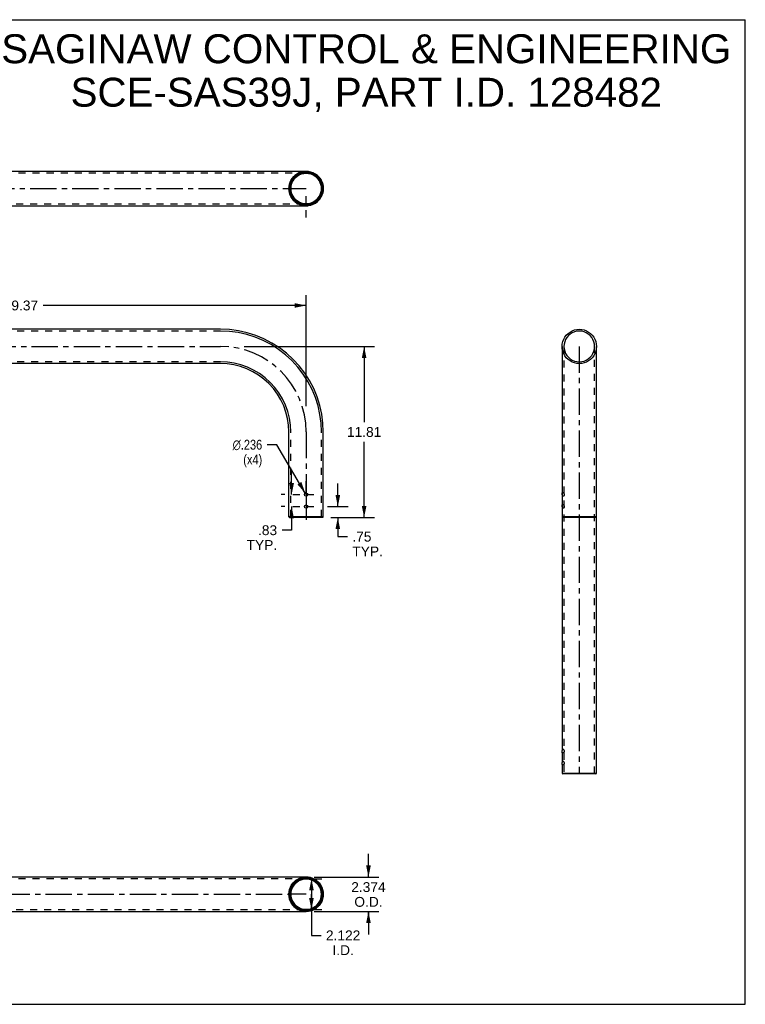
# Model space of a CAD drawing. Header units: inches. Extents: x 0 to 88, y 0 to 68.
# Tile 2 of 2: x 37.9 to 88, y 0 to 68. Entities that reach past the tile are written whole.
import ezdxf

# ---------------------------------------------------------------- set-up
doc = ezdxf.new("R2010")
doc.units = ezdxf.units.IN
doc.header["$LTSCALE"] = 4.84
doc.header["$MEASUREMENT"] = 0
for name, pattern in [('CENTER', [0.6, 0.375, -0.075, 0.075, -0.075]), ('DASHED', [0.2, 0.1, -0.1]), ('HIDDEN', [0.2, 0.1, -0.1])]:
    doc.linetypes.add(name, pattern=pattern)
doc.layers.get('0').update_dxf_attribs({"linetype": 'CONTINUOUS'})
for name, color, linetype in [('02___PRT_ALL_AXES', 7, 'CONTINUOUS'), ('03___PRT_ALL_CURVES', 7, 'CONTINUOUS'), ('DEFAULT_2', 8, 'HIDDEN')]:
    doc.layers.add(name, color=color, linetype=linetype)
doc.styles.get("Standard").update_dxf_attribs({"font": 'arial.ttf'})
doc.styles.add('TEXTSTYLE_1', font='gdt', dxfattribs={"width": 0.8})
doc.dimstyles.new('DIMSTYLE_1', dxfattribs={"dimtxt": 0.68, "dimasz": 0.8, "dimexe": 0.09, "dimexo": 0.07, "dimgap": 0.0425, "dimtad": 0, "dimtih": 1, "dimtoh": 1, "dimzin": 4, "dimdsep": 46, "dimtxsty": 'Standard', "dimblk": '_FILLED', "dimblk1": '_FILLED', "dimblk2": '_FILLED', "dimcen": 0.09, "dimazin": 1, "dimtfac": 1, "dimtofl": 0, "dimtmove": 0, "dimatfit": 3, "dimldrblk": '_FILLED', "dimfxl": 0, "dimtolj": 1, "dimtzin": 4, "dimarcsym": 0})
doc.dimstyles.new('DIMSTYLE_2', dxfattribs={"dimtxt": 0.68, "dimasz": 0.8, "dimexe": 0.09, "dimexo": 0.07, "dimgap": 0.09, "dimtad": 0, "dimtih": 1, "dimtoh": 1, "dimdec": 3, "dimzin": 4, "dimdsep": 46, "dimtxsty": 'Standard', "dimblk": '_FILLED', "dimblk1": '_FILLED', "dimblk2": '_FILLED', "dimcen": 0.09, "dimadec": 3, "dimazin": 1, "dimtfac": 1, "dimtofl": 0, "dimtmove": 0, "dimatfit": 1, "dimldrblk": '_FILLED', "dimfxl": 0, "dimtolj": 1, "dimtzin": 4, "dimarcsym": 0})
doc.dimstyles.new('DIMSTYLE_3', dxfattribs={"dimtxt": 0.68, "dimasz": 0.8, "dimexe": 0.09, "dimexo": 0.07, "dimgap": 0.0425, "dimtad": 0, "dimtih": 1, "dimtoh": 1, "dimdec": 3, "dimzin": 4, "dimdsep": 46, "dimtxsty": 'Standard', "dimblk": '_FILLED', "dimblk1": '_FILLED', "dimblk2": '_FILLED', "dimcen": 0.09, "dimadec": 3, "dimazin": 1, "dimtfac": 1, "dimtofl": 0, "dimtmove": 0, "dimatfit": 3, "dimldrblk": '_FILLED', "dimfxl": 0, "dimtolj": 1, "dimtzin": 4, "dimarcsym": 0})

# ---------------------------------------------------------------- blocks, each defined once
blk = doc.blocks.new('_FILLED')
at = {"color": 0, "linetype": 'ByBlock'}
blk.add_solid([(0, 0), (-1, 0.2), (-1, -0.2)], dxfattribs=at)
blk = doc.blocks.new('*D1')
at = {"color": 2, "linetype": 'Continuous'}
for p, q in [((53.407, 45.433), (62.411, 45.433)), ((61.691, 45.433), (61.691, 40.207)), ((61.691, 33.622), (61.691, 38.847)), ((59.394, 33.622), (62.411, 33.622))]:
    blk.add_line(p, q, dxfattribs=at)
at = {"color": 2, "linetype": 'Continuous', "xscale": 0.8, "yscale": 0.8, "zscale": 0.8}
for p, rotation in [((61.691, 45.433), 90), ((61.691, 33.622), 270)]:
    blk.add_blockref('_FILLED', p, dxfattribs=dict(at, rotation=rotation))
at = {"color": 2, "linetype": 'Continuous', "insert": (61.691, 39.867), "char_height": 0.68, "width": 2.37621, "attachment_point": 2, "line_spacing_factor": 0.9}
blk.add_mtext('11.81', dxfattribs=at)
blk = doc.blocks.new('*D3')
at = {"color": 2, "linetype": 'Continuous'}
for p, q in [((18.317, 41.184), (18.317, 48.984)), ((57.687, 41.307), (57.687, 48.984)), ((18.317, 48.264), (36.473, 48.264)), ((57.687, 48.264), (39.53, 48.264))]:
    blk.add_line(p, q, dxfattribs=at)
at = {"color": 2, "linetype": 'Continuous', "xscale": 0.8, "yscale": 0.8, "zscale": 0.8, "rotation": 180}
blk.add_blockref('_FILLED', (18.317, 48.264), dxfattribs=at)
at = {"color": 2, "linetype": 'Continuous', "xscale": 0.8, "yscale": 0.8, "zscale": 0.8}
blk.add_blockref('_FILLED', (57.687, 48.264), dxfattribs=at)
at = {"color": 2, "linetype": 'Continuous', "insert": (38.002, 48.604), "char_height": 0.68, "width": 2.37621, "attachment_point": 2, "line_spacing_factor": 0.9}
blk.add_mtext('39.37', dxfattribs=at)
blk = doc.blocks.new('*D4')
at = {"color": 2, "linetype": 'Continuous'}
for p, q in [((59.875, 34.372), (59.875, 35.972)), ((59.165, 34.372), (60.595, 34.372)), ((59.394, 33.622), (60.595, 33.622)), ((59.875, 33.622), (59.875, 32.297)), ((59.875, 32.297), (60.535, 32.297))]:
    blk.add_line(p, q, dxfattribs=at)
at = {"color": 2, "linetype": 'Continuous', "xscale": 0.8, "yscale": 0.8, "zscale": 0.8}
for p, rotation in [((59.875, 34.372), 270), ((59.875, 33.622), 90)]:
    blk.add_blockref('_FILLED', p, dxfattribs=dict(at, rotation=rotation))
at = {"color": 2, "linetype": 'Continuous', "insert": (60.875, 32.637), "char_height": 0.68, "width": 2.10572, "attachment_point": 1, "line_spacing_factor": 0.9}
blk.add_mtext('.75\\PTYP.', dxfattribs=at)
blk = doc.blocks.new('*D5')
at = {"color": 2, "linetype": 'Continuous'}
for p, q in [((56.687, 35.202), (56.687, 36.802)), ((56.209, 35.202), (55.967, 35.202)), ((56.209, 34.372), (55.967, 34.372)), ((56.687, 34.372), (56.687, 32.742)), ((56.687, 32.742), (56.027, 32.742))]:
    blk.add_line(p, q, dxfattribs=at)
at = {"color": 2, "linetype": 'Continuous', "xscale": 0.8, "yscale": 0.8, "zscale": 0.8}
for p, rotation in [((56.687, 35.202), 270), ((56.687, 34.372), 90)]:
    blk.add_blockref('_FILLED', p, dxfattribs=dict(at, rotation=rotation))
at = {"color": 2, "linetype": 'Continuous', "insert": (55.687, 33.082), "char_height": 0.68, "width": 2.10572, "attachment_point": 3, "line_spacing_factor": 0.9}
blk.add_mtext('.83\\PTYP.', dxfattribs=at)
blk = doc.blocks.new('*D6')
at = {"color": 2, "linetype": 'Continuous'}
for p, q in [((55.657, 38.646), (54.997, 38.646)), ((57.627, 35.304), (55.657, 38.646))]:
    blk.add_line(p, q, dxfattribs=at)
at = {"color": 2, "linetype": 'Continuous', "xscale": 0.8, "yscale": 0.8, "zscale": 0.8, "rotation": 300.5113044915}
blk.add_blockref('_FILLED', (57.627, 35.304), dxfattribs=at)
at = {"color": 2, "linetype": 'Continuous', "insert": (54.657, 38.986), "char_height": 0.68, "width": 2.75455, "attachment_point": 3, "line_spacing_factor": 0.9, "style": 'TEXTSTYLE_1'}
blk.add_mtext('{\\fgdt;n}\\fArial;.236\\P(x4)', dxfattribs=at)
blk = doc.blocks.new('*D7')
at = {"color": 2, "linetype": 'Continuous'}
for p, q in [((58.054, 8.665), (58.054, 7.604)), ((58.247, 8.665), (58.774, 8.665)), ((58.054, 6.543), (58.054, 7.604)), ((58.054, 7.604), (58.054, 4.76)), ((58.247, 6.543), (58.774, 6.543)), ((58.054, 4.76), (58.714, 4.76))]:
    blk.add_line(p, q, dxfattribs=at)
at = {"color": 2, "linetype": 'Continuous', "xscale": 0.8, "yscale": 0.8, "zscale": 0.8}
for p, rotation in [((58.054, 8.665), 90), ((58.054, 6.543), 270)]:
    blk.add_blockref('_FILLED', p, dxfattribs=dict(at, rotation=rotation))
at = {"color": 2, "linetype": 'Continuous', "insert": (60.242, 5.1), "char_height": 0.68, "width": 2.37621, "attachment_point": 2, "line_spacing_factor": 0.9}
blk.add_mtext('2.122\\PI.D.', dxfattribs=at)
blk = doc.blocks.new('*D8')
at = {"color": 2, "linetype": 'Continuous'}
for p, q in [((61.99, 8.791), (61.99, 10.391)), ((58.247, 8.791), (62.71, 8.791)), ((58.247, 6.417), (62.71, 6.417)), ((61.99, 6.417), (61.99, 5.617)), ((61.99, 5.617), (61.99, 6.395)), ((61.99, 6.395), (61.99, 4.817))]:
    blk.add_line(p, q, dxfattribs=at)
at = {"color": 2, "linetype": 'Continuous', "xscale": 0.8, "yscale": 0.8, "zscale": 0.8}
for p, rotation in [((61.99, 8.791), 270), ((61.99, 6.417), 90)]:
    blk.add_blockref('_FILLED', p, dxfattribs=dict(at, rotation=rotation))
at = {"color": 2, "linetype": 'Continuous', "insert": (61.99, 8.435), "char_height": 0.68, "width": 2.37621, "attachment_point": 2, "line_spacing_factor": 0.9}
blk.add_mtext('2.374\\PO.D.', dxfattribs=at)

msp = doc.modelspace()

# ---------------------------------------------------------------- linework, layer by layer
at = {"color": 7, "linetype": 'Continuous'}
for p, q in [((0, 68), (88, 68)), ((88, 0), (88, 68)), ((57.6866, 57.524), (18.3166, 57.524)), ((57.6866, 57.5238), (57.6892, 57.524)), ((58.8736, 56.337), (58.8633, 56.1845)), ((18.3166, 55.15), (57.6866, 55.15)), ((51.7806, 46.6199), (24.2226, 46.6199)), ((75.355, 45.4329), (75.355, 35.3199)), ((77.729, 15.9459), (77.729, 45.4329)), ((51.7806, 44.2459), (24.2226, 44.2459)), ((56.4996, 33.6619), (56.4996, 39.5269)), ((58.8736, 33.6619), (58.8736, 39.5269)), ((75.355, 35.0839), (75.355, 34.4899)), ((75.355, 34.2539), (75.355, 17.6039)), ((58.8736, 33.6619), (56.4996, 33.6619)), ((56.5396, 33.6219), (56.4996, 33.6619)), ((58.8336, 33.6219), (56.5396, 33.6219)), ((58.8336, 33.6219), (58.8736, 33.6619)), ((75.355, 33.6619), (75.395, 33.6219)), ((77.729, 33.6619), (75.355, 33.6619)), ((77.689, 33.6219), (75.395, 33.6219)), ((77.689, 33.6219), (77.729, 33.6619)), ((75.355, 17.3679), (75.355, 16.7739)), ((75.355, 16.5379), (75.355, 15.9459)), ((77.729, 15.9459), (75.355, 15.9459)), ((75.355, 15.9459), (75.395, 15.9059)), ((77.689, 15.9059), (75.395, 15.9059)), ((77.689, 15.9059), (77.729, 15.9459)), ((57.5686, 8.7906), (18.3394, 8.7906)), ((18.3166, 6.4166), (57.6866, 6.4166)), ((0, 0), (88, 0))]:
    msp.add_line(p, q, dxfattribs=at)
for points in [[(58.8736, 56.337), (58.8611, 56.5055), (58.8245, 56.6707), (58.7652, 56.8293), (58.6845, 56.9781), (58.5835, 57.1142), (58.4638, 57.2339), (58.3279, 57.3348), (58.1791, 57.4155), (58.0206, 57.4748), (57.8554, 57.5114), (57.6866, 57.524)], [(57.8429, 57.5132), (57.9947, 57.4822), (58.1433, 57.4311), (58.2842, 57.3613), (58.4132, 57.2751), (58.5291, 57.1731), (58.6304, 57.0561), (58.7156, 56.9265), (58.784, 56.7858), (58.8336, 56.6381)], [(58.8336, 56.6381), (58.8635, 56.4878), (58.8736, 56.337)], [(57.6866, 55.15), (57.8554, 55.1625), (58.0206, 55.1991), (58.1791, 55.2584), (58.3279, 55.3392), (58.4638, 55.44), (58.5835, 55.5597), (58.6845, 55.6958), (58.7652, 55.8447), (58.8245, 56.0032), (58.8611, 56.1684), (58.8736, 56.337)], [(58.8633, 56.1845), (58.8328, 56.0328), (58.7822, 55.8838), (58.7127, 55.7424), (58.6269, 55.6133), (58.5254, 55.4972), (58.4092, 55.3958), (58.2799, 55.3101), (58.1388, 55.241), (57.9899, 55.1905), (57.8379, 55.1601)], [(58.8736, 39.5269), (58.8466, 40.1451), (58.7658, 40.7586), (58.6319, 41.3627), (58.4458, 41.9528), (58.209, 42.5245), (57.9233, 43.0734), (57.5908, 43.5952), (57.2141, 44.0862), (56.7961, 44.5424), (56.3399, 44.9604), (55.8489, 45.3371), (55.3271, 45.6696), (54.7782, 45.9553), (54.2065, 46.1921), (53.6164, 46.3782), (53.0122, 46.5121), (52.3988, 46.5929), (51.7806, 46.6199)], [(58.7476, 39.5269), (58.721, 40.1341), (58.6417, 40.7367), (58.5102, 41.3301), (58.3274, 41.9097), (58.0948, 42.4712), (57.8142, 43.0104), (57.4876, 43.523), (57.1176, 44.0052), (56.707, 44.4533), (56.2589, 44.8639), (55.7767, 45.2339), (55.2641, 45.5605), (54.7249, 45.8411), (54.1634, 46.0737), (53.5838, 46.2565), (52.9904, 46.388), (52.3878, 46.4674), (51.7806, 46.4939)], [(75.355, 45.4329), (75.3676, 45.6017), (75.4042, 45.7669), (75.4635, 45.9254), (75.5442, 46.0742), (75.6451, 46.2101), (75.7648, 46.3298), (75.9009, 46.4308), (76.0497, 46.5115), (76.2083, 46.5708), (76.3735, 46.6074), (76.542, 46.6199)], [(76.542, 46.6199), (76.7106, 46.6074), (76.8758, 46.5708), (77.0344, 46.5115), (77.1832, 46.4308), (77.3193, 46.3298), (77.439, 46.2101), (77.5399, 46.0742), (77.6206, 45.9254), (77.6799, 45.7669), (77.7165, 45.6017), (77.729, 45.4329)], [(56.4996, 39.5269), (56.4768, 39.9894), (56.4089, 40.4475), (56.2964, 40.8967), (56.1403, 41.3327), (55.9423, 41.7514), (55.7043, 42.1486), (55.4284, 42.5206), (55.1174, 42.8637), (54.7743, 43.1747), (54.4023, 43.4506), (54.0051, 43.6887), (53.5864, 43.8867), (53.1504, 44.0427), (52.7012, 44.1552), (52.2431, 44.2231), (51.7806, 44.2459)], [(58.8736, 7.6036), (58.8633, 7.7561), (58.8328, 7.9077), (58.7822, 8.0567), (58.7127, 8.1982), (58.6269, 8.3273), (58.5254, 8.4434), (58.4092, 8.5448), (58.2799, 8.6304), (58.1388, 8.6996), (57.9899, 8.7501), (57.8379, 8.7805), (57.6839, 8.7906), (57.5302, 8.7798), (57.3784, 8.7488), (57.2298, 8.6977), (57.0889, 8.6279), (56.9599, 8.5417), (56.844, 8.4397), (56.7428, 8.3227), (56.6575, 8.1931), (56.5891, 8.0524), (56.5395, 7.9047), (56.5096, 7.7545), (56.4996, 7.6036)], [(58.8336, 7.6036), (58.8235, 7.7521), (58.7942, 7.8974), (58.7449, 8.0414), (58.678, 8.1782), (58.5951, 8.3029), (58.4972, 8.4151), (58.3848, 8.513), (58.26, 8.5957), (58.1234, 8.6624), (57.9796, 8.7114), (57.8327, 8.7408), (57.684, 8.7506), (57.5355, 8.7401), (57.3889, 8.7102), (57.2453, 8.6606), (57.1089, 8.5933), (56.9844, 8.51), (56.8724, 8.4115), (56.7747, 8.2985), (56.6923, 8.1733), (56.6264, 8.0372), (56.5781, 7.8944), (56.5494, 7.7505), (56.5396, 7.6036)], [(56.5856, 7.6036), (56.5953, 7.7467), (56.6235, 7.8866), (56.6711, 8.0252), (56.7357, 8.1567), (56.8151, 8.2759), (56.9089, 8.383), (57.0165, 8.4767), (57.1362, 8.556), (57.2677, 8.6202), (57.4062, 8.6673), (57.5468, 8.6953), (57.689, 8.7046), (57.8313, 8.6946), (57.9719, 8.666), (58.1102, 8.6182), (58.2414, 8.5535), (58.3607, 8.4736), (58.4678, 8.3794), (58.5611, 8.2717), (58.6399, 8.1523), (58.7033, 8.0222), (58.7499, 7.8853), (58.7778, 7.7463), (58.7876, 7.6036)], [(56.6256, 7.6036), (56.6348, 7.7402), (56.6622, 7.8762), (56.7078, 8.01), (56.7703, 8.1367), (56.8469, 8.2516), (56.9372, 8.3547), (57.0407, 8.4449), (57.156, 8.5213), (57.2828, 8.5834), (57.4165, 8.6287), (57.552, 8.6557), (57.6889, 8.6646), (57.8259, 8.655), (57.9614, 8.6274), (58.0949, 8.5816), (58.2213, 8.5189), (58.3363, 8.4419), (58.4394, 8.3512), (58.5293, 8.2475), (58.6052, 8.1325), (58.6665, 8.0071), (58.7113, 7.8749), (58.7384, 7.7398), (58.7476, 7.6036)], [(56.4996, 7.6036), (56.5098, 7.4511), (56.5403, 7.2994), (56.5909, 7.1504), (56.6604, 7.009), (56.7462, 6.8799), (56.8477, 6.7638), (56.9639, 6.6624), (57.0932, 6.5768), (57.2343, 6.5076), (57.3832, 6.4571), (57.5352, 6.4267), (57.6892, 6.4166), (57.8429, 6.4274), (57.9947, 6.4584), (58.1433, 6.5095), (58.2842, 6.5793), (58.4132, 6.6655), (58.5291, 6.7675), (58.6304, 6.8844), (58.7156, 7.0141), (58.784, 7.1548), (58.8336, 7.3025), (58.8635, 7.4527), (58.8736, 7.6036)], [(56.5396, 7.6036), (56.5496, 7.4551), (56.5789, 7.3098), (56.6282, 7.1658), (56.6951, 7.0289), (56.778, 6.9043), (56.8759, 6.7921), (56.9883, 6.6942), (57.1131, 6.6115), (57.2497, 6.5448), (57.3935, 6.4957), (57.5404, 6.4664), (57.6891, 6.4566), (57.8376, 6.467), (57.9842, 6.497), (58.1279, 6.5466), (58.2642, 6.6139), (58.3887, 6.6972), (58.5007, 6.7957), (58.5984, 6.9087), (58.6808, 7.0338), (58.7467, 7.17), (58.795, 7.3127), (58.8237, 7.4567), (58.8336, 7.6036)], [(58.7876, 7.6036), (58.7778, 7.4605), (58.7496, 7.3206), (58.702, 7.182), (58.6375, 7.0505), (58.558, 6.9313), (58.4642, 6.8242), (58.3566, 6.7305), (58.237, 6.6512), (58.1054, 6.587), (57.9669, 6.5399), (57.8263, 6.5119), (57.6841, 6.5026), (57.5418, 6.5125), (57.4012, 6.5412), (57.263, 6.589), (57.1317, 6.6537), (57.0124, 6.7336), (56.9053, 6.8278), (56.812, 6.9355), (56.7332, 7.0548), (56.6698, 7.1849), (56.6232, 7.3219), (56.5953, 7.4609), (56.5856, 7.6036)], [(58.7476, 7.6036), (58.7384, 7.467), (58.711, 7.331), (58.6653, 7.1972), (58.6028, 7.0705), (58.5262, 6.9556), (58.4359, 6.8525), (58.3324, 6.7623), (58.2171, 6.6859), (58.0903, 6.6237), (57.9566, 6.5785), (57.8211, 6.5515), (57.6842, 6.5426), (57.5472, 6.5522), (57.4117, 6.5798), (57.2783, 6.6256), (57.1518, 6.6883), (57.0368, 6.7653), (56.9337, 6.856), (56.8438, 6.9596), (56.7679, 7.0747), (56.7066, 7.2001), (56.6618, 7.3322), (56.6347, 7.4674), (56.6256, 7.6036)]]:
    msp.add_lwpolyline(points, dxfattribs=at)
at = {"layer": '02___PRT_ALL_AXES', "color": 2, "linetype": 'DASHED'}
for p, q in [((57.6866, 54.3499), (57.6866, 56.0828)), ((56.7686, 35.2019), (58.6046, 35.2019)), ((56.7686, 34.3719), (58.6046, 34.3719))]:
    msp.add_line(p, q, dxfattribs=at)
at = {"layer": '02___PRT_ALL_AXES', "color": 8, "linetype": 'HIDDEN'}
for p, q in [((57.5686, 55.2828), (57.5715, 55.2824)), ((57.5686, 55.1561), (57.5686, 55.2828)), ((57.5715, 55.1557), (57.5686, 55.1561)), ((57.5945, 55.2801), (57.5716, 55.2824)), ((57.5943, 55.2802), (57.6131, 55.2786)), ((57.6354, 55.2773), (57.6131, 55.2786)), ((57.6602, 55.2763), (57.6354, 55.2773)), ((57.6866, 55.276), (57.6604, 55.2763)), ((57.6859, 55.15), (57.6854, 55.15)), ((57.713, 55.2763), (57.6873, 55.276)), ((57.7601, 55.2786), (57.7787, 55.2801)), ((57.8015, 55.2824), (57.8046, 55.2828)), ((57.8046, 55.1561), (57.8046, 55.2828)), ((75.481, 35.3199), (75.355, 35.3199)), ((75.481, 35.0839), (75.355, 35.0839)), ((75.4814, 35.3169), (75.4811, 35.3199)), ((75.4811, 35.0839), (75.4814, 35.0868)), ((75.4814, 35.3169), (75.4824, 35.3082)), ((75.4837, 35.2942), (75.4824, 35.3082)), ((75.481, 34.4899), (75.355, 34.4899)), ((75.481, 34.2539), (75.355, 34.2539)), ((75.4814, 34.4869), (75.4811, 34.4899)), ((75.4811, 34.2539), (75.4814, 34.2568)), ((75.4814, 34.4869), (75.4824, 34.4782)), ((75.4837, 34.4642), (75.4824, 34.4782)), ((75.481, 17.6039), (75.355, 17.6039)), ((75.481, 17.3679), (75.355, 17.3679)), ((75.4814, 17.6009), (75.4811, 17.6039)), ((75.4811, 17.3679), (75.4814, 17.3708)), ((75.4814, 17.6009), (75.4824, 17.5922)), ((75.4824, 17.3796), (75.4814, 17.3709)), ((75.4837, 17.5782), (75.4824, 17.5922)), ((75.4824, 17.3795), (75.4837, 17.3936)), ((75.481, 16.7739), (75.355, 16.7739)), ((75.481, 16.5379), (75.355, 16.5379)), ((75.4814, 16.7709), (75.4811, 16.7739)), ((75.4811, 16.5379), (75.4814, 16.5408)), ((75.4814, 16.7709), (75.4824, 16.7622)), ((75.4824, 16.5496), (75.4814, 16.5409)), ((75.4837, 16.7482), (75.4824, 16.7622)), ((75.4824, 16.5495), (75.4837, 16.5636)), ((57.5686, 8.7844), (57.5716, 8.7849)), ((57.5686, 8.7844), (57.5686, 8.6577)), ((57.5716, 8.6582), (57.5686, 8.6577)), ((57.5942, 8.7868), (57.5715, 8.7848)), ((57.5715, 8.6582), (57.5943, 8.6604)), ((57.613, 8.6619), (57.5945, 8.6604)), ((57.6595, 8.7903), (57.6874, 8.7905)), ((57.6602, 8.6642), (57.6864, 8.6645)), ((57.7788, 8.6604), (57.7601, 8.6619)), ((57.8016, 8.7848), (57.8046, 8.7844)), ((57.8046, 8.6577), (57.8016, 8.6582)), ((57.8046, 8.7844), (57.8046, 8.6577))]:
    msp.add_line(p, q, dxfattribs=at)
at = {"layer": '02___PRT_ALL_AXES', "color": 7, "linetype": 'Continuous'}
for p, q in [((57.7789, 55.1537), (57.8016, 55.1557)), ((57.8016, 55.1557), (57.8046, 55.1561)), ((75.3551, 35.3199), (75.3554, 35.3167)), ((75.3554, 35.087), (75.3551, 35.0839)), ((75.3562, 35.3084), (75.3554, 35.3167)), ((75.3554, 35.087), (75.3563, 35.0957)), ((75.3562, 35.3081), (75.3574, 35.2942)), ((75.3574, 35.1096), (75.3562, 35.0953)), ((75.3574, 35.2942), (75.3588, 35.2754)), ((75.36, 35.2532), (75.3588, 35.2755)), ((75.3608, 35.1754), (75.36, 35.1504)), ((75.3608, 35.1758), (75.3612, 35.2019)), ((75.3551, 34.4899), (75.3554, 34.4867)), ((75.3554, 34.257), (75.3551, 34.2539)), ((75.3562, 34.4784), (75.3554, 34.4867)), ((75.3554, 34.257), (75.3563, 34.2657)), ((75.3562, 34.4781), (75.3574, 34.4642)), ((75.3574, 34.2796), (75.3562, 34.2653)), ((75.3574, 34.4642), (75.3588, 34.4454)), ((75.36, 34.4232), (75.3588, 34.4455)), ((75.3608, 34.3454), (75.36, 34.3204)), ((75.3608, 34.3458), (75.3612, 34.3719)), ((75.3551, 17.6039), (75.3554, 17.6007)), ((75.3554, 17.371), (75.3551, 17.3679)), ((75.3562, 17.5924), (75.3554, 17.6007)), ((75.3554, 17.371), (75.3562, 17.3797)), ((75.3574, 17.3935), (75.3562, 17.3793)), ((75.3563, 17.592), (75.3574, 17.5781)), ((75.3574, 17.5781), (75.3588, 17.5593)), ((75.3574, 17.3936), (75.3588, 17.4123)), ((75.3588, 17.5595), (75.3601, 17.5368)), ((75.3588, 17.4123), (75.36, 17.4346)), ((75.3551, 16.7739), (75.3554, 16.7707)), ((75.3554, 16.541), (75.3551, 16.5379)), ((75.3562, 16.7624), (75.3554, 16.7707)), ((75.3554, 16.541), (75.3562, 16.5497)), ((75.3574, 16.5635), (75.3562, 16.5493)), ((75.3563, 16.762), (75.3574, 16.7481)), ((75.3574, 16.7481), (75.3588, 16.7293)), ((75.3574, 16.5636), (75.3588, 16.5823)), ((75.3588, 16.7295), (75.3601, 16.7068)), ((75.3588, 16.5823), (75.36, 16.6046))]:
    msp.add_line(p, q, dxfattribs=at)
at = {"layer": '02___PRT_ALL_AXES', "color": 2, "linetype": 'CENTER'}
for p, q in [((57.6866, 35.2899), (57.6866, 36.1199)), ((57.6866, 35.2019), (57.6866, 35.2899)), ((57.6866, 35.2019), (57.6866, 34.2839)), ((57.6866, 34.2839), (57.6866, 33.4539))]:
    msp.add_line(p, q, dxfattribs=at)
at = {"layer": '02___PRT_ALL_AXES', "color": 8, "linetype": 'HIDDEN'}
for points in [[(57.5715, 55.1557), (57.5944, 55.1537), (57.6131, 55.1524), (57.6358, 55.1511), (57.6611, 55.1503), (57.6858, 55.15)], [(57.7601, 55.2786), (57.7378, 55.2773), (57.713, 55.2763)], [(57.8046, 55.2828), (57.8016, 55.2824), (57.7788, 55.2802)], [(75.4879, 35.2019), (75.4875, 35.1758), (75.4866, 35.1508), (75.4852, 35.1283), (75.4837, 35.1095), (75.4824, 35.0956), (75.4814, 35.0869)], [(75.4837, 35.2942), (75.4852, 35.2756), (75.4866, 35.2534), (75.4875, 35.2284), (75.4879, 35.2019)], [(75.4879, 34.3719), (75.4875, 34.3458), (75.4866, 34.3208), (75.4852, 34.2983), (75.4837, 34.2795), (75.4824, 34.2656), (75.4814, 34.2569)], [(75.4837, 34.4642), (75.4852, 34.4456), (75.4866, 34.4234), (75.4875, 34.3984), (75.4879, 34.3719)], [(75.4837, 17.5782), (75.4852, 17.5596), (75.4866, 17.5374), (75.4875, 17.5124), (75.4879, 17.4859)], [(75.4879, 17.4859), (75.4875, 17.4598), (75.4866, 17.4348), (75.4852, 17.4123), (75.4837, 17.3935)], [(75.4837, 16.7482), (75.4852, 16.7296), (75.4866, 16.7074), (75.4875, 16.6824), (75.4879, 16.6559)], [(75.4879, 16.6559), (75.4875, 16.6298), (75.4866, 16.6048), (75.4852, 16.5823), (75.4837, 16.5635)], [(57.6595, 8.7903), (57.635, 8.7894), (57.6129, 8.7882), (57.5942, 8.7868)], [(57.6131, 8.6619), (57.6353, 8.6633), (57.6601, 8.6642)], [(57.8016, 8.7849), (57.7787, 8.7868), (57.7601, 8.7882), (57.7372, 8.7894), (57.7117, 8.7903), (57.6854, 8.7905)], [(57.6866, 8.6645), (57.7127, 8.6643), (57.7377, 8.6633), (57.7601, 8.6619)], [(57.7787, 8.6604), (57.7927, 8.659), (57.8015, 8.6582)]]:
    msp.add_lwpolyline(points, dxfattribs=at)
at = {"layer": '02___PRT_ALL_AXES', "color": 7, "linetype": 'Continuous'}
for points in [[(57.6858, 55.15), (57.6874, 55.15), (57.7134, 55.1503), (57.738, 55.1512)], [(57.738, 55.1512), (57.7601, 55.1524), (57.7789, 55.1537)], [(75.36, 35.1506), (75.3588, 35.1282), (75.3574, 35.1096)], [(75.3612, 35.2019), (75.3608, 35.2284), (75.36, 35.2532)], [(75.36, 34.3206), (75.3588, 34.2982), (75.3574, 34.2796)], [(75.3612, 34.3719), (75.3608, 34.3984), (75.36, 34.4232)], [(75.3612, 17.4859), (75.3608, 17.5123), (75.36, 17.5371)], [(75.36, 17.4349), (75.3608, 17.4598), (75.3612, 17.4859)], [(75.3612, 16.6559), (75.3608, 16.6823), (75.36, 16.7071)], [(75.36, 16.6049), (75.3608, 16.6298), (75.3612, 16.6559)]]:
    msp.add_lwpolyline(points, dxfattribs=at)
for centre in [(57.6866, 35.2019), (57.6866, 34.3719)]:
    msp.add_circle(centre, 0.118, dxfattribs=at)
at = {"layer": '03___PRT_ALL_CURVES', "color": 8, "linetype": 'CENTER'}
for p, q in [((18.3166, 56.337), (57.6866, 56.337)), ((24.2226, 45.4329), (51.7806, 45.4329)), ((76.542, 45.4329), (76.542, 15.9059)), ((57.6866, 39.5269), (57.6866, 35.3198)), ((57.6866, 35.084), (57.6866, 34.4898)), ((57.6866, 34.254), (57.6866, 33.6219)), ((19.3771, 7.6036), (56.626, 7.6036))]:
    msp.add_line(p, q, dxfattribs=at)
at = {"layer": '03___PRT_ALL_CURVES', "color": 4, "linetype": 'CENTER'}
for p, q in [((57.6866, 35.3198), (57.6866, 35.084)), ((57.6866, 34.4898), (57.6866, 34.254)), ((57.6866, 7.6036), (56.626, 7.6036))]:
    msp.add_line(p, q, dxfattribs=at)
at = {"layer": '03___PRT_ALL_CURVES', "color": 8, "linetype": 'CENTER'}
msp.add_arc((51.7806, 39.5269), 5.906, 0, 90, dxfattribs=at)
at = {"layer": 'DEFAULT_2', "color": 8, "linetype": 'HIDDEN'}
for p, q in [((57.6866, 57.398), (18.3166, 57.398)), ((57.5352, 57.5139), (57.6866, 57.5238)), ((56.4996, 56.337), (56.5098, 56.4894)), ((58.7476, 56.337), (58.7384, 56.4736)), ((56.6256, 56.337), (56.6348, 56.2004)), ((18.3166, 55.276), (57.6866, 55.276)), ((57.552, 55.2849), (57.6889, 55.276)), ((57.8379, 55.1601), (57.6839, 55.15)), ((57.6889, 55.276), (57.8259, 55.2855)), ((51.7806, 46.4939), (24.2226, 46.4939)), ((75.481, 45.4329), (75.481, 17.6039)), ((77.603, 15.9459), (77.603, 45.4329)), ((51.7806, 44.3719), (24.2226, 44.3719)), ((56.6256, 33.6619), (56.6256, 39.5269)), ((58.7476, 33.6619), (58.7476, 39.5269)), ((75.355, 35.3199), (75.355, 35.0839)), ((75.355, 34.4899), (75.355, 34.2539)), ((56.5856, 33.6219), (56.6256, 33.6619)), ((58.7876, 33.6219), (58.7476, 33.6619)), ((75.481, 33.6619), (75.441, 33.6219)), ((77.643, 33.6219), (77.603, 33.6619)), ((75.481, 17.3679), (75.481, 16.7739)), ((75.481, 16.5379), (75.481, 15.9459)), ((75.481, 15.9459), (75.441, 15.9059)), ((77.643, 15.9059), (77.603, 15.9459)), ((57.6866, 8.6646), (18.3166, 8.6646)), ((57.5177, 8.778), (57.5302, 8.7798)), ((57.6866, 8.6646), (57.5208, 8.6511)), ((57.6866, 8.7906), (57.5686, 8.7906)), ((57.6839, 8.7906), (57.6866, 8.7906)), ((57.6866, 8.7906), (57.8554, 8.778)), ((57.8523, 8.6511), (57.6866, 8.6646)), ((56.5121, 7.435), (56.4996, 7.6036)), ((56.6391, 7.7692), (56.6256, 7.6036)), ((58.7341, 7.438), (58.7476, 7.6036)), ((58.8611, 7.7721), (58.8736, 7.6036)), ((18.3166, 6.5426), (57.6866, 6.5426))]:
    msp.add_line(p, q, dxfattribs=at)
for points in [[(57.6866, 57.524), (57.5177, 57.5114), (57.3526, 57.4748), (57.194, 57.4155), (57.0452, 57.3348), (56.9094, 57.2339), (56.7896, 57.1142), (56.6886, 56.9781), (56.6079, 56.8293), (56.5487, 56.6707), (56.5121, 56.5055), (56.4996, 56.337)], [(56.5098, 56.4894), (56.5403, 56.6411), (56.5909, 56.7901), (56.6604, 56.9315), (56.7462, 57.0607), (56.8477, 57.1767), (56.9639, 57.2781), (57.0932, 57.3638), (57.2343, 57.433), (57.3832, 57.4834), (57.5352, 57.5139)], [(56.5396, 56.337), (56.5496, 56.4855), (56.5789, 56.6307), (56.6282, 56.7747), (56.6951, 56.9116), (56.778, 57.0363), (56.8759, 57.1484), (56.9883, 57.2463), (57.1131, 57.3291), (57.2497, 57.3958), (57.3935, 57.4448), (57.5404, 57.4741), (57.6891, 57.484), (57.8376, 57.4735), (57.9842, 57.4436), (58.1279, 57.394), (58.2642, 57.3267), (58.3887, 57.2434), (58.5007, 57.1449), (58.5984, 57.0319), (58.6808, 56.9067), (58.7467, 56.7706), (58.795, 56.6278), (58.8237, 56.4839), (58.8336, 56.337)], [(58.7876, 56.337), (58.7778, 56.4801), (58.7496, 56.62), (58.702, 56.7586), (58.6375, 56.8901), (58.558, 57.0093), (58.4642, 57.1164), (58.3566, 57.2101), (58.237, 57.2894), (58.1054, 57.3535), (57.9669, 57.4007), (57.8263, 57.4287), (57.6841, 57.438), (57.5418, 57.428), (57.4012, 57.3994), (57.263, 57.3516), (57.1317, 57.2869), (57.0124, 57.207), (56.9053, 57.1128), (56.812, 57.0051), (56.7332, 56.8857), (56.6698, 56.7556), (56.6232, 56.6187), (56.5953, 56.4797), (56.5856, 56.337)], [(56.6256, 56.337), (56.6391, 56.5025), (56.6785, 56.6642), (56.7421, 56.818), (56.8285, 56.9602), (56.9363, 57.0872), (57.0632, 57.195), (57.2053, 57.2813), (57.3591, 57.345), (57.5208, 57.3844), (57.6866, 57.398)], [(57.8211, 57.389), (57.6842, 57.398), (57.5472, 57.3884), (57.4117, 57.3608), (57.2783, 57.3149), (57.1518, 57.2523), (57.0368, 57.1753), (56.9337, 57.0846), (56.8438, 56.9809), (56.7679, 56.8659), (56.7066, 56.7405), (56.6618, 56.6083)], [(57.6866, 57.398), (57.8523, 57.3844), (58.0141, 57.345), (58.1678, 57.2813), (58.3099, 57.195), (58.4368, 57.0872), (58.5446, 56.9602), (58.631, 56.818), (58.6947, 56.6642), (58.7341, 56.5025), (58.7476, 56.337)], [(58.7384, 56.4736), (58.711, 56.6095), (58.6653, 56.7433), (58.6028, 56.8701), (58.5262, 56.985), (58.4359, 57.0881), (58.3324, 57.1783), (58.2171, 57.2547), (58.0903, 57.3168), (57.9566, 57.362), (57.8211, 57.389)], [(56.6618, 56.6083), (56.6347, 56.4732), (56.6256, 56.337)], [(56.5395, 56.0358), (56.5096, 56.1861), (56.4996, 56.337)], [(56.4996, 56.337), (56.5121, 56.1684), (56.5487, 56.0032), (56.6079, 55.8447), (56.6886, 55.6958), (56.7896, 55.5597), (56.9094, 55.44), (57.0452, 55.3392), (57.194, 55.2584), (57.3526, 55.1991), (57.5177, 55.1625), (57.6866, 55.15)], [(57.5302, 55.1607), (57.3784, 55.1918), (57.2298, 55.2429), (57.0889, 55.3126), (56.9599, 55.3989), (56.844, 55.5009), (56.7428, 55.6178), (56.6575, 55.7475), (56.5891, 55.8882), (56.5395, 56.0358)], [(58.8336, 56.337), (58.8235, 56.1885), (58.7942, 56.0432), (58.7449, 55.8992), (58.678, 55.7623), (58.5951, 55.6376), (58.4972, 55.5255), (58.3848, 55.4276), (58.26, 55.3448), (58.1234, 55.2781), (57.9796, 55.2291), (57.8327, 55.1998), (57.684, 55.19), (57.5355, 55.2004), (57.3889, 55.2304), (57.2453, 55.28), (57.1089, 55.3473), (56.9844, 55.4306), (56.8724, 55.5291), (56.7747, 55.6421), (56.6923, 55.7672), (56.6264, 55.9034), (56.5781, 56.0461), (56.5494, 56.1901), (56.5396, 56.337)], [(56.5856, 56.337), (56.5953, 56.1939), (56.6235, 56.054), (56.6711, 55.9154), (56.7357, 55.7839), (56.8151, 55.6646), (56.9089, 55.5575), (57.0165, 55.4638), (57.1362, 55.3845), (57.2677, 55.3204), (57.4062, 55.2732), (57.5468, 55.2452), (57.689, 55.236), (57.8313, 55.2459), (57.9719, 55.2746), (58.1102, 55.3224), (58.2414, 55.3871), (58.3607, 55.467), (58.4678, 55.5612), (58.5611, 55.6689), (58.6399, 55.7882), (58.7033, 55.9183), (58.7499, 56.0552), (58.7778, 56.1943), (58.7876, 56.337)], [(57.6866, 55.276), (57.5208, 55.2895), (57.3591, 55.329), (57.2053, 55.3926), (57.0632, 55.479), (56.9363, 55.5867), (56.8285, 55.7137), (56.7421, 55.8559), (56.6785, 56.0097), (56.6391, 56.1714), (56.6256, 56.337)], [(56.6348, 56.2004), (56.6622, 56.0644), (56.7078, 55.9306), (56.7703, 55.8039), (56.8469, 55.689), (56.9372, 55.5859), (57.0407, 55.4956), (57.156, 55.4192), (57.2828, 55.3571), (57.4165, 55.3119), (57.552, 55.2849)], [(58.7476, 56.337), (58.7341, 56.1714), (58.6947, 56.0097), (58.631, 55.8559), (58.5446, 55.7137), (58.4368, 55.5867), (58.3099, 55.479), (58.1678, 55.3926), (58.0141, 55.329), (57.8523, 55.2895), (57.6866, 55.276)], [(57.8259, 55.2855), (57.9614, 55.3132), (58.0949, 55.359), (58.2213, 55.4217), (58.3363, 55.4986), (58.4394, 55.5893), (58.5293, 55.693), (58.6052, 55.8081), (58.6665, 55.9335), (58.7113, 56.0656)], [(58.7113, 56.0656), (58.7384, 56.2007), (58.7476, 56.337)], [(76.542, 46.4939), (76.3765, 46.4804), (76.2148, 46.441), (76.061, 46.3773), (75.9188, 46.2909), (75.7918, 46.1831), (75.6841, 46.0562), (75.5977, 45.9141), (75.534, 45.7604), (75.4946, 45.5986), (75.481, 45.4329)], [(77.603, 45.4329), (77.5895, 45.5986), (77.5501, 45.7604), (77.4864, 45.9141), (77.4, 46.0562), (77.2923, 46.1831), (77.1653, 46.2909), (77.0231, 46.3773), (76.8693, 46.441), (76.7076, 46.4804), (76.542, 46.4939)], [(76.542, 44.2459), (76.3735, 44.2584), (76.2083, 44.295), (76.0497, 44.3542), (75.9009, 44.4349), (75.7648, 44.5359), (75.6451, 44.6557), (75.5442, 44.7915), (75.4635, 44.9404), (75.4042, 45.0989), (75.3676, 45.264), (75.355, 45.4329)], [(75.481, 45.4329), (75.4946, 45.2671), (75.534, 45.1054), (75.5977, 44.9517), (75.6841, 44.8095), (75.7918, 44.6826), (75.9188, 44.5748), (76.061, 44.4884), (76.2148, 44.4248), (76.3765, 44.3854), (76.542, 44.3719)], [(77.729, 45.4329), (77.7165, 45.264), (77.6799, 45.0989), (77.6206, 44.9404), (77.5399, 44.7915), (77.439, 44.6557), (77.3193, 44.5359), (77.1832, 44.4349), (77.0344, 44.3542), (76.8758, 44.295), (76.7106, 44.2584), (76.542, 44.2459)], [(76.542, 44.3719), (76.7076, 44.3854), (76.8693, 44.4248), (77.0231, 44.4884), (77.1653, 44.5748), (77.2923, 44.6826), (77.4, 44.8095), (77.4864, 44.9517), (77.5501, 45.1054), (77.5895, 45.2671), (77.603, 45.4329)], [(56.6256, 39.5269), (56.6022, 40.0018), (56.5325, 40.4721), (56.4169, 40.9333), (56.2568, 41.381), (56.0535, 41.8108), (55.809, 42.2186), (55.5258, 42.6005), (55.2065, 42.9528), (54.8542, 43.2721), (54.4723, 43.5553), (54.0645, 43.7998), (53.6347, 44.0031), (53.187, 44.1632), (52.7258, 44.2788), (52.2555, 44.3485), (51.7806, 44.3719)], [(56.4996, 7.6036), (56.5121, 7.7721), (56.5487, 7.9373), (56.6079, 8.0959), (56.6886, 8.2447), (56.7896, 8.3808), (56.9094, 8.5006), (57.0452, 8.6014), (57.194, 8.6821), (57.3526, 8.7414), (57.5177, 8.778)], [(57.5208, 8.6511), (57.3591, 8.6116), (57.2053, 8.5479), (57.0632, 8.4616), (56.9363, 8.3538), (56.8285, 8.2269), (56.7421, 8.0846), (56.6785, 7.9308), (56.6391, 7.7692)], [(58.7476, 7.6036), (58.7341, 7.7692), (58.6947, 7.9308), (58.631, 8.0846), (58.5446, 8.2269), (58.4368, 8.3538), (58.3099, 8.4616), (58.1678, 8.5479), (58.0141, 8.6116), (57.8523, 8.6511)], [(57.8554, 8.778), (58.0206, 8.7414), (58.1791, 8.6821), (58.3279, 8.6014), (58.4638, 8.5006), (58.5835, 8.3808), (58.6845, 8.2447), (58.7652, 8.0959), (58.8245, 7.9373), (58.8611, 7.7721)], [(56.6256, 7.6036), (56.6391, 7.438), (56.6785, 7.2764), (56.7421, 7.1226), (56.8285, 6.9803), (56.9363, 6.8534), (57.0632, 6.7456), (57.2053, 6.6593), (57.3591, 6.5956), (57.5208, 6.5561), (57.6866, 6.5426)], [(58.8736, 7.6036), (58.8611, 7.435), (58.8245, 7.2698), (58.7652, 7.1113), (58.6845, 6.9624), (58.5835, 6.8263), (58.4638, 6.7066), (58.3279, 6.6058), (58.1791, 6.5251), (58.0206, 6.4658), (57.8554, 6.4291), (57.6866, 6.4166)], [(57.6866, 6.4166), (57.5177, 6.4291), (57.3526, 6.4658), (57.194, 6.5251), (57.0452, 6.6058), (56.9094, 6.7066), (56.7896, 6.8263), (56.6886, 6.9624), (56.6079, 7.1113), (56.5487, 7.2698), (56.5121, 7.435)], [(57.6866, 6.5426), (57.8523, 6.5561), (58.0141, 6.5956), (58.1678, 6.6593), (58.3099, 6.7456), (58.4368, 6.8534), (58.5446, 6.9803), (58.631, 7.1226), (58.6947, 7.2764), (58.7341, 7.438)]]:
    msp.add_lwpolyline(points, dxfattribs=at)

# ---------------------------------------------------------------- texts
at = {"color": 2, "linetype": 'Continuous', "insert": (61.7281, 66.9932), "char_height": 2, "width": 50.513011, "attachment_point": 2, "line_spacing_factor": 0.9}
msp.add_mtext('SAGINAW CONTROL & ENGINEERING\\PSCE-SAS39J, PART I.D. 128482', dxfattribs=at)

# ---------------------------------------------------------------- dimensions: what is measured, and where the dimension line sits
at = {"color": 2, "linetype": 'Continuous'}
dim = msp.add_linear_dim(base=(57.6866, 48.2639), p1=(18.3166, 41.1138), p2=(57.6866, 41.2367), dimstyle='DIMSTYLE_1', dxfattribs=at)
dim.commit()
dim.dimension.update_dxf_attribs({"geometry": '*D3', "text_midpoint": (38.0001, 48.2601), "dimtype": 160})
dim = msp.add_linear_dim(base=(61.6905, 33.6219), p1=(53.3369, 45.4329), p2=(59.3236, 33.6219), angle=270, dimstyle='DIMSTYLE_1', dxfattribs=at)
dim.commit()
dim.dimension.update_dxf_attribs({"geometry": '*D1', "text_midpoint": (61.6537, 39.5236), "dimtype": 160})
dim = msp.add_diameter_dim_2p(p1=(57.6266, 35.3035), p2=(57.7465, 35.1002), text='%%c<>\\P(x4)', dimstyle='DIMSTYLE_2', override={"dimpost": '<>'}, dxfattribs=at)
dim.commit()
dim.dimension.update_dxf_attribs({"geometry": '*D6', "text_midpoint": (53.2798, 38.1357), "dimtype": 163})
for base, p1, p2, angle, text, dimstyle, picture, middle in [((56.6868, 35.2019), (55.8968, 34.3719), (55.8968, 35.2019), 90, '<>\\PTYP.', 'DIMSTYLE_1', '*D5', (54.634, 32.2324)), ((59.8747, 34.3719), (60.6647, 33.6219), (60.6647, 34.3719), 90, '<>\\PTYP.', 'DIMSTYLE_1', '*D4', (61.9276, 31.7873)), ((61.9902, 6.4166), (58.1766, 8.7906), (58.1766, 6.4166), 270, '<>\\PO.D.', 'DIMSTYLE_3', '*D8', (61.9902, 7.5848)), ((58.0541, 8.6646), (58.8441, 6.5426), (58.8441, 8.6646), 90, '<>\\PI.D.', 'DIMSTYLE_3', '*D7', (60.2422, 4.2502))]:
    dim = msp.add_linear_dim(base=base, p1=p1, p2=p2, angle=angle, text=text, dimstyle=dimstyle, dxfattribs=at)
    dim.commit()
    dim.dimension.update_dxf_attribs({"geometry": picture, "text_midpoint": middle, "dimtype": 160})

doc.saveas('drawing.dxf')
